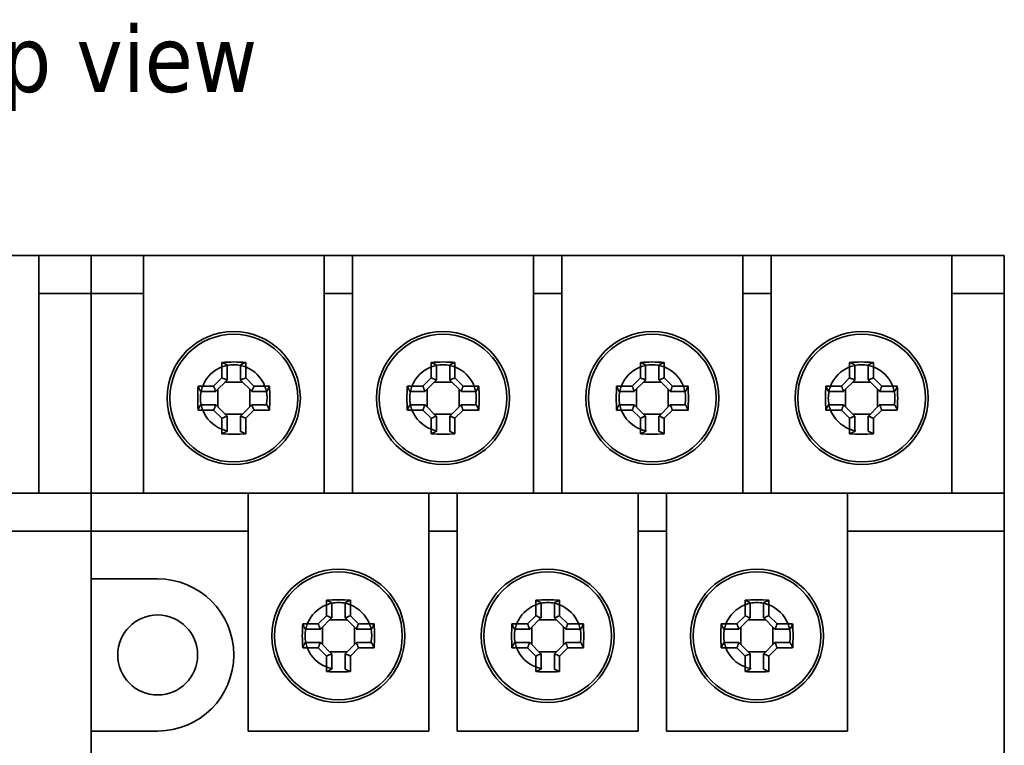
# Model space of a CAD drawing. Header units: millimetres. Extents: x 279 to 469, y 92 to 250.
# Tile 5 of 6: x 323 to 375, y 212 to 250. Entities that reach past the tile are written whole.
import ezdxf

# ---------------------------------------------------------------- set-up
doc = ezdxf.new("R2010")
doc.units = ezdxf.units.MM
for name, color, linetype, lineweight in [('Symbol (ISO)', 7, 'Continuous', 25), ('Visible (ISO)', 7, 'Continuous', 35), ('Visible Narrow (ISO)', 7, 'Continuous', 35)]:
    doc.layers.add(name, color=color, linetype=linetype, lineweight=lineweight)
doc.styles.add('Label Text (ISO)', font='TAHOMA.TTF')

msp = doc.modelspace()

# ---------------------------------------------------------------- linework, layer by layer
at = {"layer": 'Visible (ISO)'}
for p, q in [((314.585, 237.862), (324.085, 237.862)), ((326.835, 237.862), (324.085, 237.862)), ((329.585, 237.862), (326.835, 237.862)), ((329.585, 237.862), (339.085, 237.862)), ((340.585, 237.862), (339.085, 237.862)), ((340.585, 237.862), (350.085, 237.862)), ((351.585, 237.862), (350.085, 237.862)), ((351.585, 237.862), (361.085, 237.862)), ((362.585, 237.862), (361.085, 237.862)), ((362.585, 237.862), (372.085, 237.862)), ((374.835, 237.862), (372.085, 237.862)), ((324.085, 235.862), (324.085, 225.362)), ((329.585, 225.362), (329.585, 235.862)), ((339.085, 235.862), (339.085, 225.362)), ((340.585, 225.362), (340.585, 235.862)), ((350.085, 235.862), (350.085, 225.362)), ((351.585, 225.362), (351.585, 235.862)), ((361.085, 235.862), (361.085, 225.362)), ((362.585, 225.362), (362.585, 235.862)), ((372.085, 235.862), (372.085, 225.362)), ((374.835, 235.862), (374.835, 225.362)), ((333.706, 231.421), (333.706, 232.238)), ((333.985, 232.11), (333.985, 231.312)), ((334.685, 231.312), (334.685, 232.11)), ((334.963, 232.238), (334.963, 231.421)), ((344.706, 231.421), (344.706, 232.238)), ((344.985, 232.11), (344.985, 231.312)), ((345.685, 231.312), (345.685, 232.11)), ((345.963, 232.238), (345.963, 231.421)), ((355.706, 231.421), (355.706, 232.238)), ((355.985, 232.11), (355.985, 231.312)), ((356.685, 231.312), (356.685, 232.11)), ((356.963, 232.238), (356.963, 231.421)), ((366.706, 231.421), (366.706, 232.238)), ((366.985, 232.11), (366.985, 231.312)), ((367.685, 231.312), (367.685, 232.11)), ((367.963, 232.238), (367.963, 231.421)), ((333.276, 230.991), (333.706, 231.421)), ((334.963, 231.421), (335.394, 230.991)), ((344.276, 230.991), (344.706, 231.421)), ((345.963, 231.421), (346.394, 230.991)), ((355.276, 230.991), (355.706, 231.421)), ((356.963, 231.421), (357.394, 230.991)), ((366.276, 230.991), (366.706, 231.421)), ((367.963, 231.421), (368.394, 230.991)), ((332.459, 230.991), (333.276, 230.991)), ((333.981, 231.308), (333.389, 230.716)), ((333.495, 230.822), (333.495, 229.902)), ((334.795, 231.202), (333.875, 231.202)), ((334.689, 231.308), (334.685, 231.312)), ((335.281, 230.716), (334.689, 231.308)), ((335.175, 229.902), (335.175, 230.822)), ((335.394, 230.991), (336.211, 230.991)), ((343.459, 230.991), (344.276, 230.991)), ((344.981, 231.308), (344.389, 230.716)), ((344.495, 230.822), (344.495, 229.902)), ((345.795, 231.202), (344.875, 231.202)), ((345.689, 231.308), (345.685, 231.312)), ((346.281, 230.716), (345.689, 231.308)), ((346.175, 229.902), (346.175, 230.822)), ((346.394, 230.991), (347.211, 230.991)), ((354.459, 230.991), (355.276, 230.991)), ((355.981, 231.308), (355.389, 230.716)), ((355.495, 230.822), (355.495, 229.902)), ((356.795, 231.202), (355.875, 231.202)), ((356.689, 231.308), (356.685, 231.312)), ((357.281, 230.716), (356.689, 231.308)), ((357.175, 229.902), (357.175, 230.822)), ((357.394, 230.991), (358.211, 230.991)), ((365.459, 230.991), (366.276, 230.991)), ((366.981, 231.308), (366.389, 230.716)), ((366.495, 230.822), (366.495, 229.902)), ((367.795, 231.202), (366.875, 231.202)), ((367.689, 231.308), (367.685, 231.312)), ((368.281, 230.716), (367.689, 231.308)), ((368.175, 229.902), (368.175, 230.822)), ((368.394, 230.991), (369.211, 230.991)), ((333.385, 230.712), (332.587, 230.712)), ((333.389, 230.716), (333.385, 230.712)), ((336.082, 230.712), (335.285, 230.712)), ((344.385, 230.712), (343.587, 230.712)), ((344.389, 230.716), (344.385, 230.712)), ((347.082, 230.712), (346.285, 230.712)), ((355.385, 230.712), (354.587, 230.712)), ((355.389, 230.716), (355.385, 230.712)), ((358.082, 230.712), (357.285, 230.712)), ((366.385, 230.712), (365.587, 230.712)), ((366.389, 230.716), (366.385, 230.712)), ((369.082, 230.712), (368.285, 230.712)), ((332.587, 230.012), (333.385, 230.012)), ((333.389, 230.008), (333.981, 229.416)), ((334.689, 229.416), (335.281, 230.008)), ((335.281, 230.008), (335.285, 230.012)), ((335.285, 230.012), (336.082, 230.012)), ((343.587, 230.012), (344.385, 230.012)), ((344.389, 230.008), (344.981, 229.416)), ((345.689, 229.416), (346.281, 230.008)), ((346.281, 230.008), (346.285, 230.012)), ((346.285, 230.012), (347.082, 230.012)), ((354.587, 230.012), (355.385, 230.012)), ((355.389, 230.008), (355.981, 229.416)), ((356.689, 229.416), (357.281, 230.008)), ((357.281, 230.008), (357.285, 230.012)), ((357.285, 230.012), (358.082, 230.012)), ((365.587, 230.012), (366.385, 230.012)), ((366.389, 230.008), (366.981, 229.416)), ((367.689, 229.416), (368.281, 230.008)), ((368.281, 230.008), (368.285, 230.012)), ((368.285, 230.012), (369.082, 230.012)), ((333.276, 229.734), (332.459, 229.734)), ((333.706, 229.303), (333.276, 229.734)), ((333.706, 228.486), (333.706, 229.303)), ((333.875, 229.522), (334.795, 229.522)), ((333.981, 229.416), (333.985, 229.412)), ((333.985, 229.412), (333.985, 228.615)), ((334.685, 228.615), (334.685, 229.412)), ((335.394, 229.734), (334.963, 229.303)), ((334.963, 229.303), (334.963, 228.486)), ((336.211, 229.734), (335.394, 229.734)), ((344.276, 229.734), (343.459, 229.734)), ((344.706, 229.303), (344.276, 229.734)), ((344.706, 228.486), (344.706, 229.303)), ((344.875, 229.522), (345.795, 229.522)), ((344.981, 229.416), (344.985, 229.412)), ((344.985, 229.412), (344.985, 228.615)), ((345.685, 228.615), (345.685, 229.412)), ((346.394, 229.734), (345.963, 229.303)), ((345.963, 229.303), (345.963, 228.486)), ((347.211, 229.734), (346.394, 229.734)), ((355.276, 229.734), (354.459, 229.734)), ((355.706, 229.303), (355.276, 229.734)), ((355.706, 228.486), (355.706, 229.303)), ((355.875, 229.522), (356.795, 229.522)), ((355.981, 229.416), (355.985, 229.412)), ((355.985, 229.412), (355.985, 228.615)), ((356.685, 228.615), (356.685, 229.412)), ((357.394, 229.734), (356.963, 229.303)), ((356.963, 229.303), (356.963, 228.486)), ((358.211, 229.734), (357.394, 229.734)), ((366.276, 229.734), (365.459, 229.734)), ((366.706, 229.303), (366.276, 229.734)), ((366.706, 228.486), (366.706, 229.303)), ((366.875, 229.522), (367.795, 229.522)), ((366.981, 229.416), (366.985, 229.412)), ((366.985, 229.412), (366.985, 228.615)), ((367.685, 228.615), (367.685, 229.412)), ((368.394, 229.734), (367.963, 229.303)), ((367.963, 229.303), (367.963, 228.486)), ((369.211, 229.734), (368.394, 229.734)), ((326.835, 225.362), (318.585, 225.362)), ((335.085, 225.362), (326.835, 225.362)), ((335.085, 225.362), (344.585, 225.362)), ((346.085, 225.362), (344.585, 225.362)), ((346.085, 225.362), (355.585, 225.362)), ((357.085, 225.362), (355.585, 225.362)), ((357.085, 225.362), (366.585, 225.362)), ((374.835, 225.362), (366.585, 225.362)), ((335.085, 212.862), (335.085, 223.362)), ((344.585, 223.362), (344.585, 212.862)), ((346.085, 212.862), (346.085, 223.362)), ((355.585, 223.362), (355.585, 212.862)), ((357.085, 212.862), (357.085, 223.362)), ((366.585, 223.362), (366.585, 212.862)), ((374.835, 223.362), (374.835, 182.862)), ((326.835, 220.862), (326.835, 212.862)), ((326.835, 220.862), (330.335, 220.862)), ((339.206, 218.921), (339.206, 219.738)), ((339.485, 219.61), (339.485, 218.812)), ((340.185, 218.812), (340.185, 219.61)), ((340.463, 219.738), (340.463, 218.921)), ((350.206, 218.921), (350.206, 219.738)), ((350.485, 219.61), (350.485, 218.812)), ((351.185, 218.812), (351.185, 219.61)), ((351.463, 219.738), (351.463, 218.921)), ((361.206, 218.921), (361.206, 219.738)), ((361.485, 219.61), (361.485, 218.812)), ((362.185, 218.812), (362.185, 219.61)), ((362.463, 219.738), (362.463, 218.921)), ((338.776, 218.491), (339.206, 218.921)), ((340.463, 218.921), (340.894, 218.491)), ((349.776, 218.491), (350.206, 218.921)), ((351.463, 218.921), (351.894, 218.491)), ((360.776, 218.491), (361.206, 218.921)), ((362.463, 218.921), (362.894, 218.491)), ((337.959, 218.491), (338.776, 218.491)), ((339.481, 218.808), (338.889, 218.216)), ((340.295, 218.702), (339.375, 218.702)), ((340.189, 218.808), (340.185, 218.812)), ((340.781, 218.216), (340.189, 218.808)), ((340.894, 218.491), (341.711, 218.491)), ((348.959, 218.491), (349.776, 218.491)), ((350.481, 218.808), (349.889, 218.216)), ((351.295, 218.702), (350.375, 218.702)), ((351.189, 218.808), (351.185, 218.812)), ((351.781, 218.216), (351.189, 218.808)), ((351.894, 218.491), (352.711, 218.491)), ((359.959, 218.491), (360.776, 218.491)), ((361.481, 218.808), (360.889, 218.216)), ((362.295, 218.702), (361.375, 218.702)), ((362.189, 218.808), (362.185, 218.812)), ((362.781, 218.216), (362.189, 218.808)), ((362.894, 218.491), (363.711, 218.491)), ((338.885, 218.212), (338.087, 218.212)), ((338.889, 218.216), (338.885, 218.212)), ((338.995, 218.322), (338.995, 217.402)), ((340.675, 217.402), (340.675, 218.322)), ((341.582, 218.212), (340.785, 218.212)), ((349.885, 218.212), (349.087, 218.212)), ((349.889, 218.216), (349.885, 218.212)), ((349.995, 218.322), (349.995, 217.402)), ((351.675, 217.402), (351.675, 218.322)), ((352.582, 218.212), (351.785, 218.212)), ((360.885, 218.212), (360.087, 218.212)), ((360.889, 218.216), (360.885, 218.212)), ((360.995, 218.322), (360.995, 217.402)), ((362.675, 217.402), (362.675, 218.322)), ((363.582, 218.212), (362.785, 218.212)), ((338.087, 217.512), (338.885, 217.512)), ((338.889, 217.508), (339.481, 216.916)), ((340.189, 216.916), (340.781, 217.508)), ((340.781, 217.508), (340.785, 217.512)), ((340.785, 217.512), (341.582, 217.512)), ((349.087, 217.512), (349.885, 217.512)), ((349.889, 217.508), (350.481, 216.916)), ((351.189, 216.916), (351.781, 217.508)), ((351.781, 217.508), (351.785, 217.512)), ((351.785, 217.512), (352.582, 217.512)), ((360.087, 217.512), (360.885, 217.512)), ((360.889, 217.508), (361.481, 216.916)), ((362.189, 216.916), (362.781, 217.508)), ((362.781, 217.508), (362.785, 217.512)), ((362.785, 217.512), (363.582, 217.512)), ((338.776, 217.234), (337.959, 217.234)), ((339.206, 216.803), (338.776, 217.234)), ((339.375, 217.022), (340.295, 217.022)), ((339.481, 216.916), (339.485, 216.912)), ((339.485, 216.912), (339.485, 216.115)), ((340.185, 216.115), (340.185, 216.912)), ((340.894, 217.234), (340.463, 216.803)), ((341.711, 217.234), (340.894, 217.234)), ((349.776, 217.234), (348.959, 217.234)), ((350.206, 216.803), (349.776, 217.234)), ((350.375, 217.022), (351.295, 217.022)), ((350.481, 216.916), (350.485, 216.912)), ((350.485, 216.912), (350.485, 216.115)), ((351.185, 216.115), (351.185, 216.912)), ((351.894, 217.234), (351.463, 216.803)), ((352.711, 217.234), (351.894, 217.234)), ((360.776, 217.234), (359.959, 217.234)), ((361.206, 216.803), (360.776, 217.234)), ((361.375, 217.022), (362.295, 217.022)), ((361.481, 216.916), (361.485, 216.912)), ((361.485, 216.912), (361.485, 216.115)), ((362.185, 216.115), (362.185, 216.912)), ((362.894, 217.234), (362.463, 216.803)), ((363.711, 217.234), (362.894, 217.234)), ((339.206, 215.986), (339.206, 216.803)), ((340.463, 216.803), (340.463, 215.986)), ((350.206, 215.986), (350.206, 216.803)), ((351.463, 216.803), (351.463, 215.986)), ((361.206, 215.986), (361.206, 216.803)), ((362.463, 216.803), (362.463, 215.986)), ((330.335, 212.862), (326.835, 212.862)), ((344.585, 212.862), (335.085, 212.862)), ((355.585, 212.862), (346.085, 212.862)), ((366.585, 212.862), (357.085, 212.862))]:
    msp.add_line(p, q, dxfattribs=at)
for centre, radius in [((334.335, 230.362), 3.5), ((334.335, 230.362), 3.36), ((345.335, 230.362), 3.5), ((345.335, 230.362), 3.36), ((356.335, 230.362), 3.5), ((356.335, 230.362), 3.36), ((367.335, 230.362), 3.5), ((367.335, 230.362), 3.36), ((339.835, 217.862), 3.5), ((339.835, 217.862), 3.36), ((350.835, 217.862), 3.5), ((350.835, 217.862), 3.36), ((361.835, 217.862), 3.5), ((361.835, 217.862), 3.36), ((330.335, 216.862), 2.1)]:
    msp.add_circle(centre, radius, dxfattribs=at)
msp.add_arc((330.335, 216.862), 4, 270, 90, dxfattribs=at)
for centre, major_axis in [((334.335, 229.671), (-5.176, 0)), ((345.335, 229.671), (-5.176, 0)), ((356.335, 229.671), (-5.176, 0)), ((367.335, 229.671), (-5.176, 0)), ((335.026, 230.362), (0, -5.176)), ((333.644, 230.362), (0, 5.176)), ((346.026, 230.362), (0, -5.176)), ((344.644, 230.362), (0, 5.176)), ((357.026, 230.362), (0, -5.176)), ((355.644, 230.362), (0, 5.176)), ((368.026, 230.362), (0, -5.176)), ((366.644, 230.362), (0, 5.176)), ((334.335, 231.053), (5.176, 0)), ((345.335, 231.053), (5.176, 0)), ((356.335, 231.053), (5.176, 0)), ((367.335, 231.053), (5.176, 0)), ((339.835, 217.171), (-5.176, 0)), ((350.835, 217.171), (-5.176, 0)), ((361.835, 217.171), (-5.176, 0)), ((340.526, 217.862), (0, -5.176)), ((339.144, 217.862), (0, 5.176)), ((351.526, 217.862), (0, -5.176)), ((350.144, 217.862), (0, 5.176)), ((362.526, 217.862), (0, -5.176)), ((361.144, 217.862), (0, 5.176)), ((339.835, 218.553), (5.176, 0)), ((350.835, 218.553), (5.176, 0)), ((361.835, 218.553), (5.176, 0))]:
    msp.add_ellipse(centre, major_axis=major_axis, ratio=0.499722, start_param=4.590662, end_param=4.834116, dxfattribs=at)
for points, knots in [([(324.085, 237.862), (324.085, 237.862), (324.085, 237.862), (324.085, 237.681), (324.085, 237.568), (324.085, 237.337), (324.085, 237.186), (324.085, 236.812), (324.085, 236.61), (324.085, 236.242), (324.085, 236.049), (324.085, 235.862)], [0, 0, 0, 0, 0.0834025, 0.0834025, 0.1459704, 0.1459704, 0.2198863, 0.2198863, 0.3072906, 0.3072906, 0.412336, 0.412336, 0.412336, 0.412336]), ([(329.585, 235.862), (329.585, 236.113), (329.585, 236.386), (329.585, 236.928), (329.585, 237.108), (329.585, 237.387), (329.585, 237.516), (329.585, 237.731), (329.585, 237.787), (329.585, 237.862), (329.585, 237.862), (329.585, 237.862)], [0, 0, 0, 0, 0.0753259, 0.0753259, 0.1448163, 0.1448163, 0.2317696, 0.2317696, 0.3339496, 0.3339496, 0.4869868, 0.4869868, 0.4869868, 0.4869868]), ([(339.085, 237.862), (339.085, 237.862), (339.085, 237.862), (339.085, 237.681), (339.085, 237.568), (339.085, 237.337), (339.085, 237.186), (339.085, 236.812), (339.085, 236.61), (339.085, 236.242), (339.085, 236.049), (339.085, 235.862)], [0, 0, 0, 0, 0.0834025, 0.0834025, 0.1459704, 0.1459704, 0.2198863, 0.2198863, 0.3072906, 0.3072906, 0.412336, 0.412336, 0.412336, 0.412336]), ([(340.585, 235.862), (340.585, 236.113), (340.585, 236.386), (340.585, 236.928), (340.585, 237.108), (340.585, 237.387), (340.585, 237.516), (340.585, 237.731), (340.585, 237.787), (340.585, 237.862), (340.585, 237.862), (340.585, 237.862)], [0, 0, 0, 0, 0.0753259, 0.0753259, 0.1448163, 0.1448163, 0.2317696, 0.2317696, 0.3339496, 0.3339496, 0.4869868, 0.4869868, 0.4869868, 0.4869868]), ([(350.085, 237.862), (350.085, 237.862), (350.085, 237.862), (350.085, 237.681), (350.085, 237.568), (350.085, 237.337), (350.085, 237.186), (350.085, 236.812), (350.085, 236.61), (350.085, 236.242), (350.085, 236.049), (350.085, 235.862)], [0, 0, 0, 0, 0.0834025, 0.0834025, 0.1459704, 0.1459704, 0.2198863, 0.2198863, 0.3072906, 0.3072906, 0.412336, 0.412336, 0.412336, 0.412336]), ([(351.585, 235.862), (351.585, 236.113), (351.585, 236.386), (351.585, 236.928), (351.585, 237.108), (351.585, 237.387), (351.585, 237.516), (351.585, 237.731), (351.585, 237.787), (351.585, 237.862), (351.585, 237.862), (351.585, 237.862)], [0, 0, 0, 0, 0.0753259, 0.0753259, 0.1448163, 0.1448163, 0.2317696, 0.2317696, 0.3339496, 0.3339496, 0.4869868, 0.4869868, 0.4869868, 0.4869868]), ([(361.085, 237.862), (361.085, 237.862), (361.085, 237.862), (361.085, 237.681), (361.085, 237.568), (361.085, 237.337), (361.085, 237.186), (361.085, 236.812), (361.085, 236.61), (361.085, 236.242), (361.085, 236.049), (361.085, 235.862)], [0, 0, 0, 0, 0.0834025, 0.0834025, 0.1459704, 0.1459704, 0.2198863, 0.2198863, 0.3072906, 0.3072906, 0.412336, 0.412336, 0.412336, 0.412336]), ([(362.585, 235.862), (362.585, 236.113), (362.585, 236.386), (362.585, 236.928), (362.585, 237.108), (362.585, 237.387), (362.585, 237.516), (362.585, 237.731), (362.585, 237.787), (362.585, 237.862), (362.585, 237.862), (362.585, 237.862)], [0, 0, 0, 0, 0.0753259, 0.0753259, 0.1448163, 0.1448163, 0.2317696, 0.2317696, 0.3339496, 0.3339496, 0.4869868, 0.4869868, 0.4869868, 0.4869868]), ([(372.085, 237.862), (372.085, 237.862), (372.085, 237.862), (372.085, 237.681), (372.085, 237.568), (372.085, 237.337), (372.085, 237.186), (372.085, 236.812), (372.085, 236.61), (372.085, 236.242), (372.085, 236.049), (372.085, 235.862)], [0, 0, 0, 0, 0.0834025, 0.0834025, 0.1459704, 0.1459704, 0.2198863, 0.2198863, 0.3072906, 0.3072906, 0.412336, 0.412336, 0.412336, 0.412336]), ([(374.835, 235.862), (374.835, 236.113), (374.835, 236.386), (374.835, 236.928), (374.835, 237.108), (374.835, 237.387), (374.835, 237.516), (374.835, 237.731), (374.835, 237.787), (374.835, 237.862), (374.835, 237.862), (374.835, 237.862)], [0, 0, 0, 0, 0.0753259, 0.0753259, 0.1448163, 0.1448163, 0.2317696, 0.2317696, 0.3339496, 0.3339496, 0.4869868, 0.4869868, 0.4869868, 0.4869868]), ([(335.085, 223.362), (335.085, 223.613), (335.085, 223.886), (335.085, 224.428), (335.085, 224.608), (335.085, 224.887), (335.085, 225.016), (335.085, 225.231), (335.085, 225.287), (335.085, 225.362), (335.085, 225.362), (335.085, 225.362)], [0, 0, 0, 0, 0.0753259, 0.0753259, 0.1448163, 0.1448163, 0.2317696, 0.2317696, 0.3339496, 0.3339496, 0.4869868, 0.4869868, 0.4869868, 0.4869868]), ([(344.585, 225.362), (344.585, 225.362), (344.585, 225.362), (344.585, 225.181), (344.585, 225.068), (344.585, 224.837), (344.585, 224.686), (344.585, 224.312), (344.585, 224.11), (344.585, 223.742), (344.585, 223.549), (344.585, 223.362)], [0, 0, 0, 0, 0.0834025, 0.0834025, 0.1459704, 0.1459704, 0.2198863, 0.2198863, 0.3072906, 0.3072906, 0.412336, 0.412336, 0.412336, 0.412336]), ([(346.085, 223.362), (346.085, 223.613), (346.085, 223.886), (346.085, 224.428), (346.085, 224.608), (346.085, 224.887), (346.085, 225.016), (346.085, 225.231), (346.085, 225.287), (346.085, 225.362), (346.085, 225.362), (346.085, 225.362)], [0, 0, 0, 0, 0.0753259, 0.0753259, 0.1448163, 0.1448163, 0.2317696, 0.2317696, 0.3339496, 0.3339496, 0.4869868, 0.4869868, 0.4869868, 0.4869868]), ([(355.585, 225.362), (355.585, 225.362), (355.585, 225.362), (355.585, 225.181), (355.585, 225.068), (355.585, 224.837), (355.585, 224.686), (355.585, 224.312), (355.585, 224.11), (355.585, 223.742), (355.585, 223.549), (355.585, 223.362)], [0, 0, 0, 0, 0.0834025, 0.0834025, 0.1459704, 0.1459704, 0.2198863, 0.2198863, 0.3072906, 0.3072906, 0.412336, 0.412336, 0.412336, 0.412336]), ([(357.085, 223.362), (357.085, 223.613), (357.085, 223.886), (357.085, 224.428), (357.085, 224.608), (357.085, 224.887), (357.085, 225.016), (357.085, 225.231), (357.085, 225.287), (357.085, 225.362), (357.085, 225.362), (357.085, 225.362)], [0, 0, 0, 0, 0.0753259, 0.0753259, 0.1448163, 0.1448163, 0.2317696, 0.2317696, 0.3339496, 0.3339496, 0.4869868, 0.4869868, 0.4869868, 0.4869868]), ([(366.585, 225.362), (366.585, 225.362), (366.585, 225.362), (366.585, 225.181), (366.585, 225.068), (366.585, 224.837), (366.585, 224.686), (366.585, 224.312), (366.585, 224.11), (366.585, 223.742), (366.585, 223.549), (366.585, 223.362)], [0, 0, 0, 0, 0.0834025, 0.0834025, 0.1459704, 0.1459704, 0.2198863, 0.2198863, 0.3072906, 0.3072906, 0.412336, 0.412336, 0.412336, 0.412336]), ([(374.835, 223.362), (374.835, 223.613), (374.835, 223.886), (374.835, 224.428), (374.835, 224.608), (374.835, 224.887), (374.835, 225.016), (374.835, 225.231), (374.835, 225.287), (374.835, 225.362), (374.835, 225.362), (374.835, 225.362)], [0, 0, 0, 0, 0.0753259, 0.0753259, 0.1448163, 0.1448163, 0.2317696, 0.2317696, 0.3339496, 0.3339496, 0.4869868, 0.4869868, 0.4869868, 0.4869868])]:
    msp.add_open_spline(points, degree=3, knots=knots, dxfattribs=at)
for points, weights in [([(333.706, 232.238), (333.849, 232.172), (333.985, 232.11)], [1, 1.00032123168, 1]), ([(334.685, 232.11), (334.82, 232.172), (334.963, 232.238)], [1, 1.00032123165, 1]), ([(344.706, 232.238), (344.849, 232.172), (344.985, 232.11)], [1, 1.00032123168, 1]), ([(345.685, 232.11), (345.82, 232.172), (345.963, 232.238)], [1, 1.00032123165, 1]), ([(355.706, 232.238), (355.849, 232.172), (355.985, 232.11)], [1, 1.00032123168, 1]), ([(356.685, 232.11), (356.82, 232.172), (356.963, 232.238)], [1, 1.00032123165, 1]), ([(366.706, 232.238), (366.849, 232.172), (366.985, 232.11)], [1, 1.00032123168, 1]), ([(367.685, 232.11), (367.82, 232.172), (367.963, 232.238)], [1, 1.00032123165, 1]), ([(332.587, 230.712), (332.525, 230.848), (332.459, 230.991)], [1, 1.00032123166, 1]), ([(333.981, 231.308), (333.983, 231.31), (333.985, 231.312)], [0.952826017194, 0.952797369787, 0.952768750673]), ([(336.211, 230.991), (336.145, 230.848), (336.082, 230.712)], [1, 1.00032123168, 1]), ([(343.587, 230.712), (343.525, 230.848), (343.459, 230.991)], [1, 1.00032123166, 1]), ([(344.981, 231.308), (344.983, 231.31), (344.985, 231.312)], [0.952826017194, 0.952797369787, 0.952768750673]), ([(347.211, 230.991), (347.145, 230.848), (347.082, 230.712)], [1, 1.00032123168, 1]), ([(354.587, 230.712), (354.525, 230.848), (354.459, 230.991)], [1, 1.00032123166, 1]), ([(355.981, 231.308), (355.983, 231.31), (355.985, 231.312)], [0.952826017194, 0.952797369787, 0.952768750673]), ([(358.211, 230.991), (358.145, 230.848), (358.082, 230.712)], [1, 1.00032123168, 1]), ([(365.587, 230.712), (365.525, 230.848), (365.459, 230.991)], [1, 1.00032123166, 1]), ([(366.981, 231.308), (366.983, 231.31), (366.985, 231.312)], [0.952826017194, 0.952797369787, 0.952768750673]), ([(369.211, 230.991), (369.145, 230.848), (369.082, 230.712)], [1, 1.00032123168, 1]), ([(335.281, 230.716), (335.283, 230.714), (335.285, 230.712)], [0.952826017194, 0.952797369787, 0.952768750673]), ([(346.281, 230.716), (346.283, 230.714), (346.285, 230.712)], [0.952826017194, 0.952797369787, 0.952768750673]), ([(357.281, 230.716), (357.283, 230.714), (357.285, 230.712)], [0.952826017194, 0.952797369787, 0.952768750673]), ([(368.281, 230.716), (368.283, 230.714), (368.285, 230.712)], [0.952826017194, 0.952797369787, 0.952768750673]), ([(332.459, 229.734), (332.525, 229.877), (332.587, 230.012)], [1, 1.00032123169, 1]), ([(333.389, 230.008), (333.387, 230.01), (333.385, 230.012)], [0.952826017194, 0.952797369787, 0.952768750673]), ([(336.082, 230.012), (336.145, 229.877), (336.211, 229.734)], [1, 1.00032123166, 1]), ([(343.459, 229.734), (343.525, 229.877), (343.587, 230.012)], [1, 1.00032123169, 1]), ([(344.389, 230.008), (344.387, 230.01), (344.385, 230.012)], [0.952826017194, 0.952797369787, 0.952768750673]), ([(347.082, 230.012), (347.145, 229.877), (347.211, 229.734)], [1, 1.00032123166, 1]), ([(354.459, 229.734), (354.525, 229.877), (354.587, 230.012)], [1, 1.00032123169, 1]), ([(355.389, 230.008), (355.387, 230.01), (355.385, 230.012)], [0.952826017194, 0.952797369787, 0.952768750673]), ([(358.082, 230.012), (358.145, 229.877), (358.211, 229.734)], [1, 1.00032123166, 1]), ([(365.459, 229.734), (365.525, 229.877), (365.587, 230.012)], [1, 1.00032123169, 1]), ([(366.389, 230.008), (366.387, 230.01), (366.385, 230.012)], [0.952826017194, 0.952797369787, 0.952768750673]), ([(369.082, 230.012), (369.145, 229.877), (369.211, 229.734)], [1, 1.00032123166, 1]), ([(334.689, 229.416), (334.687, 229.414), (334.685, 229.412)], [0.952826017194, 0.952797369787, 0.952768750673]), ([(345.689, 229.416), (345.687, 229.414), (345.685, 229.412)], [0.952826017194, 0.952797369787, 0.952768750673]), ([(356.689, 229.416), (356.687, 229.414), (356.685, 229.412)], [0.952826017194, 0.952797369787, 0.952768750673]), ([(367.689, 229.416), (367.687, 229.414), (367.685, 229.412)], [0.952826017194, 0.952797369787, 0.952768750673]), ([(333.985, 228.615), (333.849, 228.552), (333.706, 228.486)], [1, 1.0003212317, 1]), ([(334.963, 228.486), (334.82, 228.552), (334.685, 228.615)], [1, 1.00032123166, 1]), ([(344.985, 228.615), (344.849, 228.552), (344.706, 228.486)], [1, 1.0003212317, 1]), ([(345.963, 228.486), (345.82, 228.552), (345.685, 228.615)], [1, 1.00032123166, 1]), ([(355.985, 228.615), (355.849, 228.552), (355.706, 228.486)], [1, 1.0003212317, 1]), ([(356.963, 228.486), (356.82, 228.552), (356.685, 228.615)], [1, 1.00032123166, 1]), ([(366.985, 228.615), (366.849, 228.552), (366.706, 228.486)], [1, 1.0003212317, 1]), ([(367.963, 228.486), (367.82, 228.552), (367.685, 228.615)], [1, 1.00032123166, 1]), ([(339.206, 219.738), (339.349, 219.672), (339.485, 219.61)], [1, 1.00032123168, 1]), ([(340.185, 219.61), (340.32, 219.672), (340.463, 219.738)], [1, 1.00032123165, 1]), ([(350.206, 219.738), (350.349, 219.672), (350.485, 219.61)], [1, 1.00032123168, 1]), ([(351.185, 219.61), (351.32, 219.672), (351.463, 219.738)], [1, 1.00032123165, 1]), ([(361.206, 219.738), (361.349, 219.672), (361.485, 219.61)], [1, 1.00032123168, 1]), ([(362.185, 219.61), (362.32, 219.672), (362.463, 219.738)], [1, 1.00032123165, 1]), ([(338.087, 218.212), (338.025, 218.348), (337.959, 218.491)], [1, 1.00032123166, 1]), ([(339.481, 218.808), (339.483, 218.81), (339.485, 218.812)], [0.952826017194, 0.952797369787, 0.952768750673]), ([(341.711, 218.491), (341.645, 218.348), (341.582, 218.212)], [1, 1.00032123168, 1]), ([(349.087, 218.212), (349.025, 218.348), (348.959, 218.491)], [1, 1.00032123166, 1]), ([(350.481, 218.808), (350.483, 218.81), (350.485, 218.812)], [0.952826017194, 0.952797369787, 0.952768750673]), ([(352.711, 218.491), (352.645, 218.348), (352.582, 218.212)], [1, 1.00032123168, 1]), ([(360.087, 218.212), (360.025, 218.348), (359.959, 218.491)], [1, 1.00032123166, 1]), ([(361.481, 218.808), (361.483, 218.81), (361.485, 218.812)], [0.952826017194, 0.952797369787, 0.952768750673]), ([(363.711, 218.491), (363.645, 218.348), (363.582, 218.212)], [1, 1.00032123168, 1]), ([(340.781, 218.216), (340.783, 218.214), (340.785, 218.212)], [0.952826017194, 0.952797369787, 0.952768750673]), ([(351.781, 218.216), (351.783, 218.214), (351.785, 218.212)], [0.952826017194, 0.952797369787, 0.952768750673]), ([(362.781, 218.216), (362.783, 218.214), (362.785, 218.212)], [0.952826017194, 0.952797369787, 0.952768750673]), ([(337.959, 217.234), (338.025, 217.377), (338.087, 217.512)], [1, 1.00032123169, 1]), ([(338.889, 217.508), (338.887, 217.51), (338.885, 217.512)], [0.952826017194, 0.952797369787, 0.952768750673]), ([(341.582, 217.512), (341.645, 217.377), (341.711, 217.234)], [1, 1.00032123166, 1]), ([(348.959, 217.234), (349.025, 217.377), (349.087, 217.512)], [1, 1.00032123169, 1]), ([(349.889, 217.508), (349.887, 217.51), (349.885, 217.512)], [0.952826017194, 0.952797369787, 0.952768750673]), ([(352.582, 217.512), (352.645, 217.377), (352.711, 217.234)], [1, 1.00032123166, 1]), ([(359.959, 217.234), (360.025, 217.377), (360.087, 217.512)], [1, 1.00032123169, 1]), ([(360.889, 217.508), (360.887, 217.51), (360.885, 217.512)], [0.952826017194, 0.952797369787, 0.952768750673]), ([(363.582, 217.512), (363.645, 217.377), (363.711, 217.234)], [1, 1.00032123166, 1]), ([(340.189, 216.916), (340.187, 216.914), (340.185, 216.912)], [0.952826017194, 0.952797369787, 0.952768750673]), ([(351.189, 216.916), (351.187, 216.914), (351.185, 216.912)], [0.952826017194, 0.952797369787, 0.952768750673]), ([(362.189, 216.916), (362.187, 216.914), (362.185, 216.912)], [0.952826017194, 0.952797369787, 0.952768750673]), ([(339.485, 216.115), (339.349, 216.052), (339.206, 215.986)], [1, 1.0003212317, 1]), ([(340.463, 215.986), (340.32, 216.052), (340.185, 216.115)], [1, 1.00032123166, 1]), ([(350.485, 216.115), (350.349, 216.052), (350.206, 215.986)], [1, 1.0003212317, 1]), ([(351.463, 215.986), (351.32, 216.052), (351.185, 216.115)], [1, 1.00032123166, 1]), ([(361.485, 216.115), (361.349, 216.052), (361.206, 215.986)], [1, 1.0003212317, 1]), ([(362.463, 215.986), (362.32, 216.052), (362.185, 216.115)], [1, 1.00032123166, 1])]:
    msp.add_rational_spline(points, weights, degree=2, dxfattribs=at)
for points in [[(333.706, 231.421), (333.798, 231.383), (333.889, 231.345), (333.981, 231.308)], [(334.963, 231.421), (334.872, 231.383), (334.78, 231.345), (334.689, 231.308)], [(344.706, 231.421), (344.798, 231.383), (344.889, 231.345), (344.981, 231.308)], [(345.963, 231.421), (345.872, 231.383), (345.78, 231.345), (345.689, 231.308)], [(355.706, 231.421), (355.798, 231.383), (355.889, 231.345), (355.981, 231.308)], [(356.963, 231.421), (356.872, 231.383), (356.78, 231.345), (356.689, 231.308)], [(366.706, 231.421), (366.798, 231.383), (366.889, 231.345), (366.981, 231.308)], [(367.963, 231.421), (367.872, 231.383), (367.78, 231.345), (367.689, 231.308)], [(333.276, 230.991), (333.314, 230.899), (333.352, 230.808), (333.389, 230.716)], [(335.394, 230.991), (335.356, 230.899), (335.318, 230.808), (335.281, 230.716)], [(344.276, 230.991), (344.314, 230.899), (344.352, 230.808), (344.389, 230.716)], [(346.394, 230.991), (346.356, 230.899), (346.318, 230.808), (346.281, 230.716)], [(355.276, 230.991), (355.314, 230.899), (355.352, 230.808), (355.389, 230.716)], [(357.394, 230.991), (357.356, 230.899), (357.318, 230.808), (357.281, 230.716)], [(366.276, 230.991), (366.314, 230.899), (366.352, 230.808), (366.389, 230.716)], [(368.394, 230.991), (368.356, 230.899), (368.318, 230.808), (368.281, 230.716)], [(333.276, 229.734), (333.314, 229.825), (333.352, 229.917), (333.389, 230.008)], [(335.394, 229.734), (335.356, 229.825), (335.318, 229.917), (335.281, 230.008)], [(344.276, 229.734), (344.314, 229.825), (344.352, 229.917), (344.389, 230.008)], [(346.394, 229.734), (346.356, 229.825), (346.318, 229.917), (346.281, 230.008)], [(355.276, 229.734), (355.314, 229.825), (355.352, 229.917), (355.389, 230.008)], [(357.394, 229.734), (357.356, 229.825), (357.318, 229.917), (357.281, 230.008)], [(366.276, 229.734), (366.314, 229.825), (366.352, 229.917), (366.389, 230.008)], [(368.394, 229.734), (368.356, 229.825), (368.318, 229.917), (368.281, 230.008)], [(333.706, 229.303), (333.798, 229.341), (333.889, 229.379), (333.981, 229.416)], [(334.963, 229.303), (334.872, 229.341), (334.78, 229.379), (334.689, 229.416)], [(344.706, 229.303), (344.798, 229.341), (344.889, 229.379), (344.981, 229.416)], [(345.963, 229.303), (345.872, 229.341), (345.78, 229.379), (345.689, 229.416)], [(355.706, 229.303), (355.798, 229.341), (355.889, 229.379), (355.981, 229.416)], [(356.963, 229.303), (356.872, 229.341), (356.78, 229.379), (356.689, 229.416)], [(366.706, 229.303), (366.798, 229.341), (366.889, 229.379), (366.981, 229.416)], [(367.963, 229.303), (367.872, 229.341), (367.78, 229.379), (367.689, 229.416)], [(339.206, 218.921), (339.298, 218.883), (339.389, 218.845), (339.481, 218.808)], [(340.463, 218.921), (340.372, 218.883), (340.28, 218.845), (340.189, 218.808)], [(350.206, 218.921), (350.298, 218.883), (350.389, 218.845), (350.481, 218.808)], [(351.463, 218.921), (351.372, 218.883), (351.28, 218.845), (351.189, 218.808)], [(361.206, 218.921), (361.298, 218.883), (361.389, 218.845), (361.481, 218.808)], [(362.463, 218.921), (362.372, 218.883), (362.28, 218.845), (362.189, 218.808)], [(338.776, 218.491), (338.814, 218.399), (338.852, 218.308), (338.889, 218.216)], [(340.894, 218.491), (340.856, 218.399), (340.818, 218.308), (340.781, 218.216)], [(349.776, 218.491), (349.814, 218.399), (349.852, 218.308), (349.889, 218.216)], [(351.894, 218.491), (351.856, 218.399), (351.818, 218.308), (351.781, 218.216)], [(360.776, 218.491), (360.814, 218.399), (360.852, 218.308), (360.889, 218.216)], [(362.894, 218.491), (362.856, 218.399), (362.818, 218.308), (362.781, 218.216)], [(338.776, 217.234), (338.814, 217.325), (338.852, 217.417), (338.889, 217.508)], [(340.894, 217.234), (340.856, 217.325), (340.818, 217.417), (340.781, 217.508)], [(349.776, 217.234), (349.814, 217.325), (349.852, 217.417), (349.889, 217.508)], [(351.894, 217.234), (351.856, 217.325), (351.818, 217.417), (351.781, 217.508)], [(360.776, 217.234), (360.814, 217.325), (360.852, 217.417), (360.889, 217.508)], [(362.894, 217.234), (362.856, 217.325), (362.818, 217.417), (362.781, 217.508)], [(339.206, 216.803), (339.298, 216.841), (339.389, 216.879), (339.481, 216.916)], [(340.463, 216.803), (340.372, 216.841), (340.28, 216.879), (340.189, 216.916)], [(350.206, 216.803), (350.298, 216.841), (350.389, 216.879), (350.481, 216.916)], [(351.463, 216.803), (351.372, 216.841), (351.28, 216.879), (351.189, 216.916)], [(361.206, 216.803), (361.298, 216.841), (361.389, 216.879), (361.481, 216.916)], [(362.463, 216.803), (362.372, 216.841), (362.28, 216.879), (362.189, 216.916)]]:
    msp.add_open_spline(points, degree=3, dxfattribs=at)
at = {"layer": 'Visible Narrow (ISO)'}
for p, q in [((324.085, 235.862), (326.835, 235.862)), ((326.835, 235.862), (329.585, 235.862)), ((326.835, 235.862), (326.835, 225.362)), ((339.085, 235.862), (340.585, 235.862)), ((350.085, 235.862), (351.585, 235.862)), ((361.085, 235.862), (362.585, 235.862)), ((372.085, 235.862), (374.835, 235.862)), ((318.585, 223.362), (326.835, 223.362)), ((326.835, 223.362), (326.835, 220.862)), ((326.835, 223.362), (335.085, 223.362)), ((344.585, 223.362), (346.085, 223.362)), ((355.585, 223.362), (357.085, 223.362)), ((366.585, 223.362), (374.835, 223.362)), ((326.835, 212.862), (326.835, 204.862))]:
    msp.add_line(p, q, dxfattribs=at)
for centre, start, end in [((334.335, 230.362), 111.0467, 158.9533), ((334.335, 230.362), 78.463, 101.537), ((334.335, 230.362), 21.0467, 68.9533), ((345.335, 230.362), 111.0467, 158.9533), ((345.335, 230.362), 78.463, 101.537), ((345.335, 230.362), 21.0467, 68.9533), ((356.335, 230.362), 111.0467, 158.9533), ((356.335, 230.362), 78.463, 101.537), ((356.335, 230.362), 21.0467, 68.9533), ((367.335, 230.362), 111.0467, 158.9533), ((367.335, 230.362), 78.463, 101.537), ((367.335, 230.362), 21.0467, 68.9533), ((334.335, 230.362), 168.463, 191.537), ((334.335, 230.362), 350, 11.537), ((345.335, 230.362), 168.463, 191.537), ((345.335, 230.362), 350, 11.537), ((356.335, 230.362), 168.463, 191.537), ((356.335, 230.362), 350, 11.537), ((367.335, 230.362), 168.463, 191.537), ((367.335, 230.362), 350, 11.537), ((334.335, 230.362), 201.0467, 248.9533), ((345.335, 230.362), 201.0467, 248.9533), ((356.335, 230.362), 201.0467, 248.9533), ((367.335, 230.362), 201.0467, 248.9533), ((334.335, 230.362), 258.463, 260), ((345.335, 230.362), 258.463, 260), ((356.335, 230.362), 258.463, 260), ((367.335, 230.362), 258.463, 260), ((339.835, 217.862), 111.0467, 158.9533), ((339.835, 217.862), 78.463, 101.537), ((339.835, 217.862), 21.0467, 68.9533), ((350.835, 217.862), 111.0467, 158.9533), ((350.835, 217.862), 78.463, 101.537), ((350.835, 217.862), 21.0467, 68.9533), ((361.835, 217.862), 111.0467, 158.9533), ((361.835, 217.862), 78.463, 101.537), ((361.835, 217.862), 21.0467, 68.9533), ((339.835, 217.862), 168.463, 191.537), ((339.835, 217.862), 350, 11.537), ((350.835, 217.862), 168.463, 191.537), ((350.835, 217.862), 350, 11.537), ((361.835, 217.862), 168.463, 191.537), ((361.835, 217.862), 350, 11.537), ((339.835, 217.862), 201.0467, 248.9533), ((350.835, 217.862), 201.0467, 248.9533), ((361.835, 217.862), 201.0467, 248.9533), ((339.835, 217.862), 258.463, 260), ((350.835, 217.862), 258.463, 260), ((361.835, 217.862), 258.463, 260)]:
    msp.add_arc(centre, 1.75, start, end, dxfattribs=at)
for points in [[(326.835, 235.862), (326.835, 236.113), (326.835, 236.386), (326.835, 236.928), (326.835, 237.108), (326.835, 237.387), (326.835, 237.516), (326.835, 237.731), (326.835, 237.787), (326.835, 237.862), (326.835, 237.862), (326.835, 237.862)], [(326.835, 223.362), (326.835, 223.613), (326.835, 223.886), (326.835, 224.428), (326.835, 224.608), (326.835, 224.887), (326.835, 225.016), (326.835, 225.231), (326.835, 225.287), (326.835, 225.362), (326.835, 225.362), (326.835, 225.362)]]:
    msp.add_open_spline(points, degree=3, knots=[0, 0, 0, 0, 0.0753259, 0.0753259, 0.1448163, 0.1448163, 0.2317696, 0.2317696, 0.3339496, 0.3339496, 0.4869868, 0.4869868, 0.4869868, 0.4869868], dxfattribs=at)
for points in [[(333.985, 232.077), (333.89, 232.057), (333.796, 232.03), (333.706, 231.995)], [(334.963, 231.995), (334.873, 232.03), (334.78, 232.057), (334.685, 232.077)], [(344.985, 232.077), (344.89, 232.057), (344.796, 232.03), (344.706, 231.995)], [(345.963, 231.995), (345.873, 232.03), (345.78, 232.057), (345.685, 232.077)], [(355.985, 232.077), (355.89, 232.057), (355.796, 232.03), (355.706, 231.995)], [(356.963, 231.995), (356.873, 232.03), (356.78, 232.057), (356.685, 232.077)], [(366.985, 232.077), (366.89, 232.057), (366.796, 232.03), (366.706, 231.995)], [(367.963, 231.995), (367.873, 232.03), (367.78, 232.057), (367.685, 232.077)], [(332.702, 230.991), (332.667, 230.901), (332.64, 230.807), (332.62, 230.712)], [(336.049, 230.712), (336.03, 230.807), (336.003, 230.901), (335.968, 230.991)], [(343.702, 230.991), (343.667, 230.901), (343.64, 230.807), (343.62, 230.712)], [(347.049, 230.712), (347.03, 230.807), (347.003, 230.901), (346.968, 230.991)], [(354.702, 230.991), (354.667, 230.901), (354.64, 230.807), (354.62, 230.712)], [(358.049, 230.712), (358.03, 230.807), (358.003, 230.901), (357.968, 230.991)], [(365.702, 230.991), (365.667, 230.901), (365.64, 230.807), (365.62, 230.712)], [(369.049, 230.712), (369.03, 230.807), (369.003, 230.901), (368.968, 230.991)], [(332.62, 230.012), (332.64, 229.917), (332.667, 229.824), (332.702, 229.734)], [(343.62, 230.012), (343.64, 229.917), (343.667, 229.824), (343.702, 229.734)], [(354.62, 230.012), (354.64, 229.917), (354.667, 229.824), (354.702, 229.734)], [(365.62, 230.012), (365.64, 229.917), (365.667, 229.824), (365.702, 229.734)], [(333.706, 228.729), (333.796, 228.694), (333.89, 228.667), (333.985, 228.648)], [(344.706, 228.729), (344.796, 228.694), (344.89, 228.667), (344.985, 228.648)], [(355.706, 228.729), (355.796, 228.694), (355.89, 228.667), (355.985, 228.648)], [(366.706, 228.729), (366.796, 228.694), (366.89, 228.667), (366.985, 228.648)], [(339.485, 219.577), (339.39, 219.557), (339.296, 219.53), (339.206, 219.495)], [(340.463, 219.495), (340.373, 219.53), (340.28, 219.557), (340.185, 219.577)], [(350.485, 219.577), (350.39, 219.557), (350.296, 219.53), (350.206, 219.495)], [(351.463, 219.495), (351.373, 219.53), (351.28, 219.557), (351.185, 219.577)], [(361.485, 219.577), (361.39, 219.557), (361.296, 219.53), (361.206, 219.495)], [(362.463, 219.495), (362.373, 219.53), (362.28, 219.557), (362.185, 219.577)], [(338.202, 218.491), (338.167, 218.401), (338.14, 218.307), (338.12, 218.212)], [(341.549, 218.212), (341.53, 218.307), (341.503, 218.401), (341.468, 218.491)], [(349.202, 218.491), (349.167, 218.401), (349.14, 218.307), (349.12, 218.212)], [(352.549, 218.212), (352.53, 218.307), (352.503, 218.401), (352.468, 218.491)], [(360.202, 218.491), (360.167, 218.401), (360.14, 218.307), (360.12, 218.212)], [(363.549, 218.212), (363.53, 218.307), (363.503, 218.401), (363.468, 218.491)], [(338.12, 217.512), (338.14, 217.417), (338.167, 217.324), (338.202, 217.234)], [(349.12, 217.512), (349.14, 217.417), (349.167, 217.324), (349.202, 217.234)], [(360.12, 217.512), (360.14, 217.417), (360.167, 217.324), (360.202, 217.234)], [(339.206, 216.229), (339.296, 216.194), (339.39, 216.167), (339.485, 216.148)], [(350.206, 216.229), (350.296, 216.194), (350.39, 216.167), (350.485, 216.148)], [(361.206, 216.229), (361.296, 216.194), (361.39, 216.167), (361.485, 216.148)]]:
    msp.add_open_spline(points, degree=3, dxfattribs=at)

# ---------------------------------------------------------------- texts
at = {"layer": 'Symbol (ISO)', "insert": (317.08, 245.453), "char_height": 3.5, "attachment_point": 7, "style": 'Label Text (ISO)'}
msp.add_mtext('Top view', dxfattribs=at)

doc.saveas('drawing.dxf')
